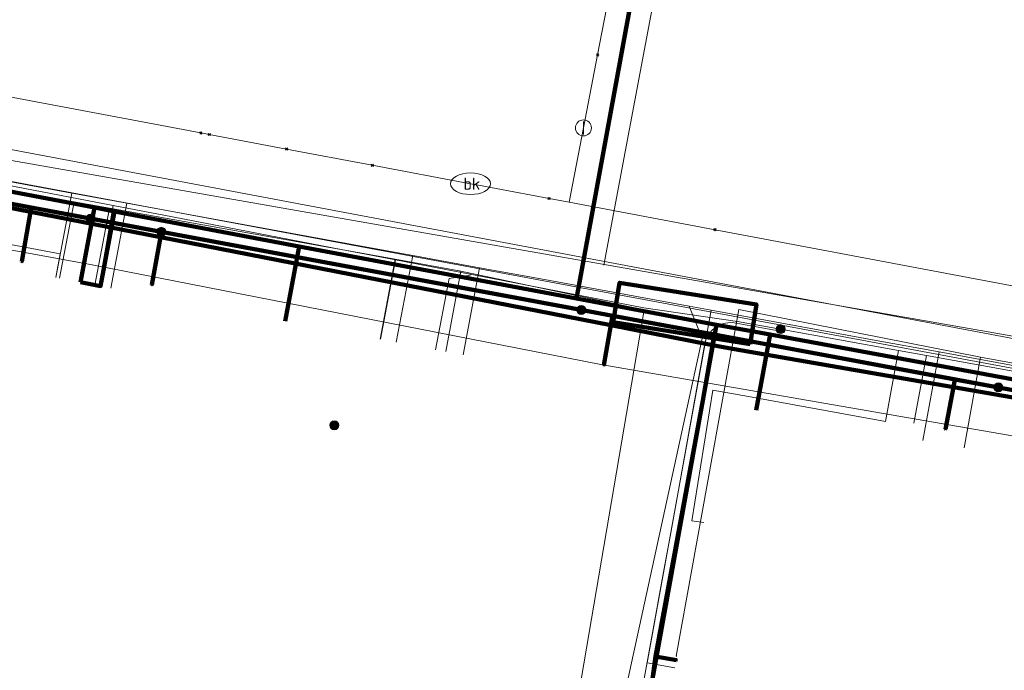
# Model space of a CAD drawing. Extents: x 152558 to 154479, y 462974 to 463683.
# Tile 225 of 256: x 153606 to 153631, y 463240 to 463256. Entities that reach past the tile are written whole.
import ezdxf
from ezdxf.enums import TextEntityAlignment as Align
from ezdxf.lldxf.tags import DXFTag

# ---------------------------------------------------------------- set-up
doc = ezdxf.new("R2010")
doc.units = 0
doc.header["$LTSCALE"] = 0.2
doc.layers.get('0').update_dxf_attribs({"linetype": 'CONTINUOUS'})
for name, color, linetype, lineweight in [('B-RO-KL-DATA_COAXIAAL_17_ZIGGO BV-G', 90, 'KL-DATA-N', 18), ('B-RO-KL-DATA_COAXIAAL_7_ZIGGO BV-G', 90, 'KL-DATA-N', 18), ('B-RO-KL-DATA_DUCT_ZIGGO BV-G', 90, 'CONTINUOUS', 100), ('B-RO-KL-DATA_HULPSTUK_KPN BV-S', 90, 'CONTINUOUS', 25), ('B-RO-KL-DATA_KABELBED_KPN BV-G', 90, 'CONTINUOUS', 100), ('B-RO-KL-DATA_KABELBED_ZIGGO BV-G', 90, 'CONTINUOUS', 100), ('B-RO-KL-DATA_MANTELBUIS_HPE_1.1_KPN BV-G', 90, 'CONTINUOUS', 100), ('B-RO-KL-DATA_MANTELBUIS_KPN BV-G', 90, 'CONTINUOUS', 100), ('B-RO-KL-DATA_MANTELBUIS_ZIGGO BV-G', 90, 'CONTINUOUS', 100), ('B-RO-KL-DATA_REGGEFIBER OPERATOR BV-G', 90, 'KL-DATA-N', 18), ('B-RO-KL-ET_LS_400 V_STEDIN NETBEHEER BV-G', 190, 'KL-LS-N', 18), ('B-RO-KL-ET_LS_HULPSTUK_STEDIN NETBEHEER BV-S', 190, 'CONTINUOUS', 25), ('B-RO-KL-ET_LS_MANTELBUIS_PVC_125_STEDIN NETBEHEER BV-G', 190, 'CONTINUOUS', 100), ('B-RO-KL-ET_MS_10 KV_STEDIN NETBEHEER BV-G', 130, 'KL-MS-N', 18), ('B-RO-KL-ET_MS_MANTELBUIS_PVC_125_STEDIN NETBEHEER BV-G', 130, 'CONTINUOUS', 100), ('B-RO-KL-GAS_HD_STAAL_114_8 BAR_STEDIN NETBEHEER BV-G', 30, 'KL-GAS-HD-N', 18), ('B-RO-KL-GAS_LD_PE_32_0.1 BAR_STEDIN NETBEHEER BV-G', 50, 'KL-GAS-LD-N', 18), ('B-RO-KL-GAS_LD_PE_40_0.1 BAR_STEDIN NETBEHEER BV-G', 50, 'KL-GAS-LD-N', 18), ('B-RO-KL-GAS_LD_PVC_110_0.1 BAR_STEDIN NETBEHEER BV-G', 50, 'KL-GAS-LD-N', 18), ('B-RO-KL-WATER_100_VITENS-G', 170, 'KL-WATER-N', 18), ('B-RO-KL-WATER_63_VITENS-G', 170, 'KL-WATER-N', 18), ('B-RO-KL-WATER_HULPSTUK_VITENS-S', 170, 'CONTINUOUS', 25), ('B-RO-KL-WATER_VITENS-S', 170, 'CONTINUOUS', 25), ('B-RO-OG-INFO_KPN BV-G', 7, 'CONTINUOUS', 18), ('B-RO-OG-INFO_VITENS-S', 7, 'CONTINUOUS', 25)]:
    doc.layers.add(name, color=color, linetype=linetype, lineweight=lineweight)
doc.styles.add('NLCS-ISO', font='NLCS-ISO.ttf')
tags = doc.linetypes.add('KL-DATA-N', pattern='A,4,-1,[101,NLCS.SHX,S=0.5,R=0,X=0,Y=0],-1,4,-1,["D",Standard,S=1,R=0,X=-0.25,Y=-0.5],-1.5', length=12.5).pattern_tags.tags
tags[18] = DXFTag(74, 10)
tags = doc.linetypes.add('KL-GAS-HD-N', pattern='A,4,-1,[69,NLCS.SHX,S=0.5,R=0,X=0,Y=0],-1,4,-1,["H",Standard,S=1,R=0,X=0,Y=-0.5],-2', length=13).pattern_tags.tags
tags[18] = DXFTag(74, 10)
tags = doc.linetypes.add('KL-GAS-LD-N', pattern='A,4,-1,[69,NLCS.SHX,S=0.5,R=0,X=0,Y=0],-1,4,-1,["L",Standard,S=1,R=0,X=0.25,Y=-0.5],-2', length=13).pattern_tags.tags
tags[18] = DXFTag(74, 10)
tags = doc.linetypes.add('KL-LS-N', pattern='A,4,-1,[103,NLCS.SHX,S=0.75,R=0,X=0,Y=0],-1,4,-1,["L",Standard,S=1,R=0,X=0,Y=-0.5],-2', length=13).pattern_tags.tags
tags[18] = DXFTag(74, 10)
tags = doc.linetypes.add('KL-MS-N', pattern='A,4,-1,[103,NLCS.SHX,S=0.75,R=0,X=0,Y=0],-1,4,-1,["M",Standard,S=1,R=0,X=0,Y=-0.5],-2', length=13).pattern_tags.tags
tags[18] = DXFTag(74, 10)
doc.linetypes.add('KL-WATER-N', pattern='A,7,-0.5,[168,NLCS.SHX,S=0.75,R=0,X=0.75,Y=0],-2', length=9.5)

# ---------------------------------------------------------------- blocks, each defined once
blk = doc.blocks.new('SKL-WTB_HULP_MOF-SO')
at = {"linetype": 'ByBlock', "lineweight": 18}
h = blk.add_hatch(color=0, dxfattribs=at)
h.dxf.hatch_style = 1
h.paths.add_polyline_path([(-0.5625, 0, 1), (0.5625, 0, 1)])
at = {"color": 0, "linetype": 'ByBlock', "lineweight": 18}
blk.add_circle((0, 0), 0.5625, dxfattribs=at)
at = {"color": 0, "linetype": 'ByBlock', "lineweight": 18, "style": 'NLCS-ISO', "flags": 1}
for tag, p in [('TYPE', (1.5, 0)), ('LABEL', (1.5, -1.5)), ('OMSCHRIJVING', (1.5, -3))]:
    blk.add_attdef(tag, p, '', height=1, dxfattribs=at)
blk = doc.blocks.new('SKL-WTB_HULP_AFSLUITER-SO')
at = {"color": 0, "linetype": 'ByBlock', "lineweight": 18}
blk.add_lwpolyline([(0, 0.8), (0, -0.8)], dxfattribs=at)
blk.add_circle((0, 0), 1, dxfattribs=at)
at = {"color": 0, "linetype": 'ByBlock', "lineweight": 18, "style": 'NLCS-ISO', "flags": 1}
for tag, p in [('TYPE', (1.5, 0)), ('LABEL', (1.5, -1.5)), ('OMSCHRIJVING', (1.5, -3))]:
    blk.add_attdef(tag, p, '', height=1, dxfattribs=at)
blk = doc.blocks.new('SKL-WATER_BRANDKRAAN_BRANDPUT-SO')
at = {"color": 0, "linetype": 'ByBlock', "lineweight": 18}
blk.add_ellipse((0, 0), major_axis=(2.5, 0), ratio=0.54, dxfattribs=at)
at = {"color": 0, "linetype": 'ByBlock', "lineweight": 18, "style": 'NLCS-ISO'}
blk.add_text('bk', height=1.5, dxfattribs=at).set_placement((0.16, 0), align=Align.MIDDLE_CENTER)
blk = doc.blocks.new('SKL-WTB_HULP_OVERIG-SO')
at = {"color": 0, "linetype": 'ByBlock', "lineweight": 18}
for points in [[(-0.14, 0.14), (0.14, -0.14)], [(0.14, 0.14), (-0.14, -0.14)]]:
    blk.add_lwpolyline(points, dxfattribs=at)
at = {"color": 0, "linetype": 'ByBlock', "lineweight": 18, "style": 'NLCS-ISO', "flags": 1}
for tag, p in [('TYPE', (1.5, 0)), ('LABEL', (1.5, -1.5)), ('OMSCHRIJVING', (1.5, -3))]:
    blk.add_attdef(tag, p, '', height=1, dxfattribs=at)
blk = doc.blocks.new('SOG-INFO_OVERIG-SO')
at = {"color": 0, "linetype": 'ByBlock', "lineweight": 18}
for points in [[(-0.14, 0.14), (0.14, -0.14)], [(0.14, 0.14), (-0.14, -0.14)]]:
    blk.add_lwpolyline(points, dxfattribs=at)
at = {"color": 0, "linetype": 'ByBlock', "lineweight": 18, "style": 'NLCS-ISO', "flags": 1}
for tag, p in [('TYPE', (1.5, 0)), ('LABEL', (1.5, -1.5)), ('OMSCHRIJVING', (1.5, -3))]:
    blk.add_attdef(tag, p, '', height=1, dxfattribs=at)

msp = doc.modelspace()

# ---------------------------------------------------------------- linework, layer by layer
at = {"layer": 'B-RO-KL-DATA_COAXIAAL_17_ZIGGO BV-G', "flags": 128}
msp.add_lwpolyline([(153692.318, 463217.369), (153691.727, 463217.476), (153692.485, 463222.255), (153692.831, 463224.434), (153693.319, 463227.507), (153694.569, 463235.388), (153685.267, 463237.104), (153681.377, 463237.822), (153677.139, 463238.604), (153669.119, 463240.084), (153664.023, 463241.024), (153663.84, 463241.058), (153661.415, 463241.505), (153658.225, 463242.094), (153653.321, 463242.999), (153649.692, 463243.668), (153644.278, 463244.667), (153638.473, 463245.738), (153633.754, 463246.609), (153631.686, 463246.991), (153624.786, 463248.264), (153623.451, 463248.51), (153623.256, 463248.546), (153622.899, 463248.613), (153622.131, 463248.756), (153621.614, 463248.853), (153619.953, 463249.164), (153615.61, 463249.977), (153615.488, 463250), (153613.024, 463250.468), (153608.408, 463251.344), (153607.908, 463251.439), (153604.179, 463252.146), (153600.748, 463252.798), (153595.319, 463253.828), (153591.998, 463254.458), (153588.702, 463255.084), (153588.74, 463255.289), (153587.069, 463255.6), (153582.227, 463256.5), (153575.141, 463257.817), (153571.756, 463258.446), (153562.774, 463260.115), (153556.305, 463261.317), (153549.713, 463262.542), (153548.625, 463262.744), (153544.399, 463263.529), (153539.315, 463264.474), (153539.207, 463264.494), (153536.717, 463264.957), (153532.745, 463265.695), (153523.058, 463267.496), (153521.974, 463267.697), (153521.766, 463267.736), (153513.177, 463269.332), (153509.565, 463268.073), (153509.047, 463268.17), (153506.519, 463268.642), (153505.882, 463265.23)], dxfattribs=at)
at = {"layer": 'B-RO-KL-DATA_COAXIAAL_7_ZIGGO BV-G', "flags": 128}
for points in [[(153602.302, 463290.685), (153602.714, 463289.594), (153602.456, 463288.169), (153607.653, 463287.19), (153608.243, 463287.079), (153615.514, 463285.709), (153616.104, 463285.598), (153622.577, 463284.378), (153625.281, 463283.869), (153622.427, 463268.717), (153621.02, 463261.251), (153621.339, 463261.193), (153622.129, 463261.049), (153624.507, 463260.615), (153627.466, 463260.076), (153631.917, 463259.261), (153639.511, 463257.87), (153643.095, 463257.214), (153648.465, 463260.417), (153648.522, 463260.451), (153654.989, 463259.299), (153655.035, 463259.539), (153655.087, 463259.082), (153655.273, 463258.673), (153656.183, 463256.668), (153666.477, 463254.834), (153666.46, 463254.737), (153666.451, 463254.687), (153665.618, 463250), (153664.023, 463241.024), (153663.84, 463241.058), (153661.415, 463241.505), (153658.225, 463242.094), (153653.321, 463242.999), (153649.692, 463243.668), (153644.278, 463244.667), (153638.473, 463245.738), (153633.754, 463246.609), (153631.686, 463246.991), (153624.786, 463248.264), (153623.451, 463248.51), (153623.256, 463248.546), (153622.899, 463248.613), (153622.131, 463248.756), (153621.614, 463248.853), (153619.953, 463249.164), (153615.61, 463249.977), (153615.488, 463250), (153613.024, 463250.468), (153608.408, 463251.344), (153607.908, 463251.439), (153604.179, 463252.146), (153600.748, 463252.798), (153595.319, 463253.828), (153591.998, 463254.458), (153588.702, 463255.084), (153588.74, 463255.289), (153587.069, 463255.6), (153582.227, 463256.5), (153575.141, 463257.817), (153571.756, 463258.446), (153562.774, 463260.115), (153556.305, 463261.317), (153549.713, 463262.542), (153548.625, 463262.744), (153544.399, 463263.529), (153539.315, 463264.474), (153539.37, 463264.766), (153541.341, 463275.263), (153542.068, 463275.158), (153547.615, 463274.357), (153547.648, 463274.352), (153548.242, 463274.266), (153552.783, 463273.61), (153553.576, 463273.465), (153557.689, 463272.711), (153561.496, 463272.013), (153561.892, 463273.959), (153567.007, 463273.022), (153569.325, 463284.481), (153577.776, 463285.78), (153582.197, 463285.915)], [(153602.302, 463290.685), (153602.714, 463289.594), (153602.456, 463288.169), (153607.653, 463287.19), (153608.243, 463287.079), (153615.514, 463285.709), (153616.104, 463285.598), (153622.577, 463284.378), (153625.281, 463283.869), (153622.427, 463268.717), (153621.02, 463261.251), (153621.339, 463261.193), (153622.129, 463261.049), (153624.507, 463260.615), (153627.466, 463260.076), (153631.917, 463259.261), (153639.511, 463257.87), (153643.095, 463257.214), (153648.465, 463260.417), (153648.522, 463260.451), (153654.989, 463259.299), (153655.035, 463259.539), (153655.087, 463259.082), (153655.273, 463258.673), (153656.183, 463256.668), (153666.477, 463254.834), (153666.46, 463254.737), (153666.451, 463254.687), (153665.618, 463250), (153664.023, 463241.024), (153663.84, 463241.058), (153661.415, 463241.505), (153658.225, 463242.094), (153653.321, 463242.999), (153649.692, 463243.668), (153644.278, 463244.667), (153638.473, 463245.738), (153633.754, 463246.609), (153631.686, 463246.991), (153624.786, 463248.264), (153623.451, 463248.51), (153623.256, 463248.546), (153622.899, 463248.613), (153622.131, 463248.756), (153621.614, 463248.853), (153619.953, 463249.164), (153615.61, 463249.977), (153615.488, 463250), (153613.024, 463250.468), (153608.408, 463251.344), (153607.908, 463251.439), (153604.179, 463252.146), (153600.748, 463252.798), (153595.319, 463253.828), (153591.998, 463254.458), (153588.702, 463255.084), (153588.74, 463255.289), (153587.069, 463255.6), (153582.227, 463256.5), (153575.141, 463257.817), (153571.756, 463258.446), (153562.774, 463260.115), (153556.305, 463261.317), (153549.713, 463262.542), (153548.625, 463262.744), (153544.399, 463263.529), (153539.315, 463264.474), (153539.37, 463264.766), (153541.341, 463275.263), (153542.068, 463275.158), (153547.615, 463274.357), (153547.648, 463274.352), (153548.242, 463274.266), (153552.783, 463273.61), (153553.576, 463273.465), (153557.689, 463272.711), (153561.496, 463272.013), (153561.892, 463273.959), (153567.007, 463273.022), (153569.325, 463284.481), (153577.776, 463285.78), (153577.062, 463287.741), (153581.014, 463289.18)], [(153602.302, 463290.685), (153602.714, 463289.594), (153602.456, 463288.169), (153607.653, 463287.19), (153608.243, 463287.079), (153615.514, 463285.709), (153616.104, 463285.598), (153622.577, 463284.378), (153625.281, 463283.869), (153622.427, 463268.717), (153621.02, 463261.251), (153621.339, 463261.193), (153622.129, 463261.049), (153624.507, 463260.615), (153627.466, 463260.076), (153631.917, 463259.261), (153639.511, 463257.87), (153643.095, 463257.214), (153648.465, 463260.417), (153648.522, 463260.451), (153654.989, 463259.299), (153655.035, 463259.539), (153655.087, 463259.082), (153655.273, 463258.673), (153656.183, 463256.668), (153666.477, 463254.834), (153666.46, 463254.737), (153666.451, 463254.687), (153665.618, 463250), (153664.023, 463241.024), (153663.84, 463241.058), (153661.415, 463241.505), (153658.225, 463242.094), (153653.321, 463242.999), (153649.692, 463243.668), (153644.278, 463244.667), (153638.473, 463245.738), (153633.754, 463246.609), (153631.686, 463246.991), (153624.786, 463248.264), (153623.451, 463248.51), (153623.256, 463248.546), (153622.899, 463248.613), (153622.131, 463248.756), (153621.614, 463248.853), (153619.953, 463249.164), (153615.61, 463249.977), (153615.488, 463250), (153613.024, 463250.468), (153608.408, 463251.344), (153607.908, 463251.439), (153604.179, 463252.146), (153600.748, 463252.798), (153595.319, 463253.828), (153591.998, 463254.458), (153588.702, 463255.084), (153588.74, 463255.289), (153587.069, 463255.6), (153582.227, 463256.5), (153575.141, 463257.817), (153571.756, 463258.446), (153562.774, 463260.115), (153556.305, 463261.317), (153549.713, 463262.542), (153548.625, 463262.744), (153544.399, 463263.529), (153539.315, 463264.474), (153539.37, 463264.766), (153541.341, 463275.263), (153542.068, 463275.158), (153547.615, 463274.357), (153547.648, 463274.352), (153548.242, 463274.266), (153552.783, 463273.61), (153553.576, 463273.465), (153557.689, 463272.711), (153561.496, 463272.013), (153561.892, 463273.959), (153567.007, 463273.022), (153569.325, 463284.481), (153577.776, 463285.78), (153582.197, 463285.915)], [(153663.921, 463240.449), (153664.023, 463241.024), (153663.84, 463241.058), (153661.415, 463241.505), (153658.225, 463242.094), (153653.321, 463242.999), (153649.692, 463243.668), (153644.278, 463244.667), (153638.473, 463245.738), (153633.754, 463246.609), (153631.686, 463246.991), (153624.786, 463248.264), (153623.451, 463248.51), (153623.256, 463248.546), (153622.899, 463248.613), (153622.131, 463248.756), (153621.614, 463248.853), (153619.953, 463249.164), (153615.61, 463249.977), (153615.488, 463250), (153613.024, 463250.468), (153608.408, 463251.344), (153607.908, 463251.439), (153607.639, 463250), (153607.558, 463249.571)], [(153663.921, 463240.449), (153664.023, 463241.024), (153663.84, 463241.058), (153661.415, 463241.505), (153658.225, 463242.094), (153653.321, 463242.999), (153649.692, 463243.668), (153644.278, 463244.667), (153638.473, 463245.738), (153633.754, 463246.609), (153631.686, 463246.991), (153624.786, 463248.264), (153623.451, 463248.51), (153623.256, 463248.546), (153622.899, 463248.613), (153622.131, 463248.756), (153621.614, 463248.853), (153619.953, 463249.164), (153615.61, 463249.977), (153615.488, 463250), (153613.024, 463250.468), (153608.408, 463251.344), (153607.908, 463251.439), (153607.639, 463250), (153607.558, 463249.571)], [(153663.921, 463240.449), (153664.023, 463241.024), (153663.84, 463241.058), (153661.415, 463241.505), (153658.225, 463242.094), (153653.321, 463242.999), (153649.692, 463243.668), (153644.278, 463244.667), (153638.473, 463245.738), (153633.754, 463246.609), (153631.686, 463246.991), (153624.786, 463248.264), (153623.451, 463248.51), (153623.256, 463248.546), (153622.899, 463248.613), (153622.131, 463248.756), (153621.614, 463248.853), (153619.953, 463249.164), (153615.61, 463249.977), (153615.488, 463250), (153613.024, 463250.468), (153608.408, 463251.344), (153607.908, 463251.439), (153607.639, 463250), (153607.558, 463249.571)], [(153663.921, 463240.449), (153664.023, 463241.024), (153663.84, 463241.058), (153661.415, 463241.505), (153658.225, 463242.094), (153653.321, 463242.999), (153649.692, 463243.668), (153644.278, 463244.667), (153638.473, 463245.738), (153633.754, 463246.609), (153631.686, 463246.991), (153624.786, 463248.264), (153623.451, 463248.51), (153623.256, 463248.546), (153622.899, 463248.613), (153622.131, 463248.756), (153621.614, 463248.853), (153619.953, 463249.164), (153615.61, 463249.977), (153615.488, 463250), (153613.024, 463250.468), (153608.408, 463251.344), (153607.908, 463251.439), (153607.639, 463250), (153607.558, 463249.571)], [(153663.921, 463240.449), (153664.023, 463241.024), (153663.84, 463241.058), (153661.415, 463241.505), (153658.225, 463242.094), (153653.321, 463242.999), (153649.692, 463243.668), (153644.278, 463244.667), (153638.473, 463245.738), (153633.754, 463246.609), (153631.686, 463246.991), (153624.786, 463248.264), (153623.451, 463248.51), (153623.256, 463248.546), (153622.899, 463248.613), (153622.131, 463248.756), (153621.614, 463248.853), (153619.953, 463249.164), (153615.61, 463249.977), (153615.488, 463250), (153613.024, 463250.468), (153608.408, 463251.344), (153607.908, 463251.439), (153607.639, 463250), (153607.558, 463249.571)], [(153663.921, 463240.449), (153664.023, 463241.024), (153663.84, 463241.058), (153661.415, 463241.505), (153658.225, 463242.094), (153653.321, 463242.999), (153649.692, 463243.668), (153644.278, 463244.667), (153638.473, 463245.738), (153633.754, 463246.609), (153631.686, 463246.991), (153624.786, 463248.264), (153623.451, 463248.51), (153623.256, 463248.546), (153622.899, 463248.613), (153622.131, 463248.756), (153621.614, 463248.853), (153619.953, 463249.164), (153615.61, 463249.977), (153615.488, 463250), (153613.024, 463250.468), (153608.408, 463251.344), (153607.908, 463251.439), (153607.639, 463250), (153607.558, 463249.571)], [(153663.921, 463240.449), (153664.023, 463241.024), (153663.84, 463241.058), (153661.415, 463241.505), (153658.225, 463242.094), (153653.321, 463242.999), (153649.692, 463243.668), (153644.278, 463244.667), (153638.473, 463245.738), (153633.754, 463246.609), (153631.686, 463246.991), (153624.786, 463248.264), (153623.451, 463248.51), (153623.256, 463248.546), (153622.899, 463248.613), (153622.131, 463248.756), (153621.614, 463248.853), (153619.953, 463249.164), (153615.61, 463249.977), (153615.488, 463250), (153613.024, 463250.468), (153608.408, 463251.344), (153607.908, 463251.439), (153607.639, 463250), (153607.558, 463249.571)], [(153663.921, 463240.449), (153664.023, 463241.024), (153663.84, 463241.058), (153661.415, 463241.505), (153658.225, 463242.094), (153653.321, 463242.999), (153649.692, 463243.668), (153644.278, 463244.667), (153638.473, 463245.738), (153633.754, 463246.609), (153631.686, 463246.991), (153624.786, 463248.264), (153623.451, 463248.51), (153623.256, 463248.546), (153622.899, 463248.613), (153622.131, 463248.756), (153621.614, 463248.853), (153619.953, 463249.164), (153615.61, 463249.977), (153615.488, 463250), (153613.024, 463250.468), (153608.408, 463251.344), (153607.908, 463251.439), (153607.639, 463250), (153607.558, 463249.571)], [(153663.921, 463240.449), (153664.023, 463241.024), (153663.84, 463241.058), (153661.415, 463241.505), (153658.225, 463242.094), (153653.321, 463242.999), (153649.692, 463243.668), (153644.278, 463244.667), (153638.473, 463245.738), (153633.754, 463246.609), (153631.686, 463246.991), (153624.786, 463248.264), (153624.438, 463246.376)]]:
    msp.add_lwpolyline(points, dxfattribs=at)
at = {"layer": 'B-RO-KL-DATA_DUCT_ZIGGO BV-G', "flags": 128}
msp.add_lwpolyline([(153604.179, 463252.146), (153607.908, 463251.439), (153608.408, 463251.344), (153613.024, 463250.468), (153619.953, 463249.164), (153622.129, 463261.049), (153624.507, 463260.615), (153631.917, 463259.261), (153639.511, 463257.87), (153643.095, 463257.214), (153648.522, 463260.451), (153650.586, 463271.63), (153653.557, 463287.342), (153655.699, 463298.663), (153656.421, 463302.482), (153657.314, 463307.202), (153658.077, 463311.236)], dxfattribs=at)
at = {"layer": 'B-RO-KL-DATA_KABELBED_KPN BV-G', "flags": 128}
for points in [[(153500.738, 463270.746), (153505.761, 463269.915), (153509.749, 463269.256), (153519.579, 463267.561), (153524.919, 463266.64), (153530.753, 463265.634), (153535.933, 463264.593), (153538.248, 463264.128), (153541.68, 463263.439), (153552.318, 463261.302), (153560.424, 463259.673), (153586.165, 463255.253), (153586.486, 463255.198), (153587.52, 463254.996), (153588.496, 463254.806), (153591.276, 463254.263), (153592.152, 463254.092), (153596.291, 463253.284), (153596.593, 463253.225), (153606.31, 463251.328), (153609.554, 463250.695), (153611.049, 463250.403)], [(153519.699, 463267.61), (153524.919, 463266.64), (153535.933, 463264.593), (153538.255, 463264.162), (153552.364, 463261.54), (153552.668, 463261.484), (153584.684, 463255.534), (153586.165, 463255.253), (153587.52, 463254.996), (153604.347, 463251.805), (153606.329, 463251.436), (153607.809, 463251.161), (153609.579, 463250.832), (153614.052, 463250), (153620.068, 463248.881), (153620.85, 463248.736), (153623.393, 463248.263)], [(153665.102, 463240.721), (153662.613, 463241.162), (153657.276, 463242.106), (153654.878, 463242.53), (153646.626, 463243.991), (153641.392, 463244.917), (153635.273, 463246.055), (153630.863, 463246.874), (153626.431, 463247.698), (153621.942, 463248.533), (153617.267, 463249.402), (153609.162, 463250.91), (153602.731, 463252.112), (153597.54, 463253.096), (153595.337, 463253.514)], [(153607.809, 463251.161), (153606.329, 463251.436), (153606.31, 463251.328), (153606.094, 463250.088)], [(153609.579, 463250.832), (153609.554, 463250.695), (153609.343, 463249.509)], [(153611.049, 463250.403), (153620.809, 463248.498), (153623.348, 463248.003), (153623.848, 463247.905), (153629.366, 463246.949), (153635.375, 463245.907), (153637.739, 463245.497), (153647.479, 463243.809), (153652.84, 463242.88), (153655.487, 463242.421), (153655.838, 463242.36), (153655.871, 463242.354), (153660.765, 463241.506), (153661.449, 463241.388), (153662.681, 463241.174), (153689.363, 463236.718), (153695.727, 463235.656), (153722.324, 463230.792), (153727.874, 463229.726), (153735.352, 463228.29), (153747.697, 463225.919), (153762.689, 463223.349), (153766.342, 463222.723), (153803.701, 463215.235)], [(153623.896, 463248.169), (153618.979, 463249.079)], [(153620.068, 463248.881), (153620.85, 463248.736), (153620.809, 463248.498), (153620.634, 463247.499)], [(153623.393, 463248.263), (153623.348, 463248.003), (153623.107, 463246.616), (153621.921, 463240.223)], [(153623.393, 463248.263), (153629.404, 463247.146), (153630.491, 463246.943), (153634.914, 463246.121), (153635.399, 463246.031), (153636.044, 463245.911), (153637.757, 463245.593), (153641.392, 463244.917), (153647.485, 463243.839), (153650.844, 463243.244), (153652.842, 463242.89), (153654.878, 463242.53)], [(153630.491, 463246.943), (153629.404, 463247.146), (153629.366, 463246.949), (153629.166, 463245.904)], [(153621.921, 463240.223), (153620.685, 463230.944), (153618.738, 463215.188), (153616.343, 463196.665), (153616.067, 463195.169), (153610.563, 463196.199)], [(153621.921, 463240.223), (153622.446, 463240.132)]]:
    msp.add_lwpolyline(points, dxfattribs=at)
at = {"layer": 'B-RO-KL-DATA_KABELBED_ZIGGO BV-G', "flags": 128}
for points in [[(153622.129, 463261.049), (153619.953, 463249.164)], [(153604.179, 463252.146), (153607.908, 463251.439)], [(153607.558, 463249.571), (153607.908, 463251.439)], [(153607.558, 463249.571), (153608.059, 463249.476), (153608.408, 463251.344)], [(153607.908, 463251.439), (153608.408, 463251.344)], [(153608.408, 463251.344), (153613.024, 463250.468)], [(153612.673, 463248.6), (153613.024, 463250.468)], [(153613.024, 463250.468), (153619.953, 463249.164)], [(153619.953, 463249.164), (153623.451, 463248.51)], [(153621.614, 463238.37), (153623.451, 463248.51)], [(153623.451, 463248.51), (153624.786, 463248.264)], [(153624.786, 463248.264), (153624.438, 463246.376)], [(153624.786, 463248.264), (153631.686, 463246.991)]]:
    msp.add_lwpolyline(points, dxfattribs=at)
at = {"layer": 'B-RO-KL-DATA_MANTELBUIS_HPE_1.1_KPN BV-G', "flags": 128}
msp.add_lwpolyline([(153665.102, 463240.721), (153662.613, 463241.162), (153657.276, 463242.106), (153654.878, 463242.53), (153646.626, 463243.991), (153641.392, 463244.917), (153635.273, 463246.055), (153630.863, 463246.874), (153626.431, 463247.698), (153621.942, 463248.533), (153617.267, 463249.402), (153609.162, 463250.91), (153602.731, 463252.112), (153597.54, 463253.096), (153595.337, 463253.514)], dxfattribs=at)
at = {"layer": 'B-RO-KL-DATA_MANTELBUIS_KPN BV-G', "flags": 128}
msp.add_lwpolyline([(153623.896, 463248.169), (153618.979, 463249.079)], dxfattribs=at)
at = {"layer": 'B-RO-KL-DATA_MANTELBUIS_ZIGGO BV-G', "flags": 128}
msp.add_lwpolyline([(153619.986, 463249.339), (153621.966, 463260.158)], dxfattribs=at)
at = {"layer": 'B-RO-KL-DATA_REGGEFIBER OPERATOR BV-G', "flags": 128}
for points in [[(153600.448, 463252.826), (153607.397, 463251.582)], [(153607.034, 463249.67), (153607.397, 463251.582)], [(153607.397, 463251.582), (153608.28, 463251.424)], [(153607.915, 463249.503), (153608.28, 463251.424)], [(153608.28, 463251.424), (153615.421, 463250.145)], [(153615.042, 463248.15), (153615.421, 463250.145)], [(153615.421, 463250.145), (153617.064, 463249.851)], [(153616.682, 463247.839), (153617.064, 463249.851)], [(153618.82, 463232.317), (153621.642, 463248.882), (153617.064, 463249.851)], [(153622.458, 463240.226), (153622.438, 463240.229), (153624.007, 463248.888), (153630.044, 463247.7)], [(153629.634, 463245.435), (153630.044, 463247.7)], [(153630.044, 463247.7), (153636.029, 463246.609)]]:
    msp.add_lwpolyline(points, dxfattribs=at)
at = {"layer": 'B-RO-KL-ET_LS_400 V_STEDIN NETBEHEER BV-G', "flags": 128}
for points in [[(153621.941, 463256.957), (153620.629, 463250)], [(153585.461, 463255.836), (153586.585, 463255.689), (153589.825, 463255.065), (153591.487, 463254.744), (153592.863, 463254.479), (153597.348, 463253.615), (153598.832, 463253.329), (153599.814, 463253.139), (153601.714, 463252.773), (153604.077, 463252.318), (153605.955, 463251.956), (153608.375, 463251.49), (153609.859, 463251.204), (153613.854, 463250.434), (153615.43, 463250.131), (153617.296, 463249.771), (153621.635, 463248.935), (153623.974, 463248.594), (153625.047, 463248.4)], [(153608.063, 463249.737), (153608.375, 463251.49)], [(153606.938, 463249.689), (153607.049, 463250.278), (153603.807, 463250.894)], [(153615.054, 463248.148), (153615.43, 463250.131)], [(153616.429, 463247.887), (153616.767, 463249.668), (153617.292, 463249.751), (153617.296, 463249.771)], [(153618.797, 463196.424), (153617.814, 463196.602), (153619.719, 463210.484), (153621.148, 463220.896), (153619.67, 463228.785), (153622.16, 463242.515), (153622.288, 463243.222), (153623.158, 463248.044), (153623.193, 463248.157), (153623.248, 463248.261), (153623.32, 463248.354), (153623.407, 463248.433), (153623.507, 463248.495), (153623.617, 463248.539), (153623.732, 463248.562), (153623.85, 463248.565), (153625.038, 463248.351), (153625.047, 463248.4)], [(153625.047, 463248.4), (153627.996, 463247.865), (153628.695, 463247.738), (153630.675, 463247.38), (153634.829, 463246.627), (153636.368, 463246.348), (153637.352, 463246.17), (153637.981, 463246.056)], [(153624.244, 463246.716), (153627.67, 463246.096), (153627.996, 463247.865)], [(153628.379, 463246.051), (153628.695, 463247.738)], [(153623.131, 463243.565), (153622.835, 463243.612), (153623.352, 463246.878), (153624.244, 463246.716)]]:
    msp.add_lwpolyline(points, dxfattribs=at)
at = {"layer": 'B-RO-KL-ET_LS_MANTELBUIS_PVC_125_STEDIN NETBEHEER BV-G', "flags": 128}
msp.add_lwpolyline([(153624.288, 463248.029), (153624.446, 463249.017), (153621.028, 463249.561), (153620.87, 463248.573), (153624.288, 463248.029)], dxfattribs=at)
at = {"layer": 'B-RO-KL-ET_MS_10 KV_STEDIN NETBEHEER BV-G', "flags": 128}
msp.add_lwpolyline([(153827.275, 463203.445), (153823.141, 463206.284), (153816.38, 463209.897), (153814.494, 463210.848), (153812.587, 463211.755), (153810.66, 463212.619), (153808.714, 463213.44), (153806.943, 463214.142), (153805.158, 463214.808), (153803.36, 463215.437), (153801.549, 463216.029), (153799.726, 463216.584), (153781.486, 463220.3), (153766.477, 463223.41), (153745.658, 463226.58), (153697.71, 463236.107), (153662.735, 463241.47), (153558.155, 463260.997), (153528.212, 463266.237), (153493.434, 463273.66), (153491.914, 463272.558), (153489.755, 463261.593), (153485.865, 463238.462), (153485.474, 463235.381)], dxfattribs=at)
at = {"layer": 'B-RO-KL-ET_MS_MANTELBUIS_PVC_125_STEDIN NETBEHEER BV-G', "flags": 128}
msp.add_lwpolyline([(153624.288, 463248.029), (153624.446, 463249.017), (153621.028, 463249.561), (153620.87, 463248.573), (153624.288, 463248.029)], dxfattribs=at)
at = {"layer": 'B-RO-KL-GAS_HD_STAAL_114_8 BAR_STEDIN NETBEHEER BV-G', "flags": 128}
msp.add_lwpolyline([(153347.874, 463299.176), (153348.442, 463299.05), (153349.419, 463298.833), (153350.293, 463298.639), (153358.119, 463296.902), (153370.377, 463294.89), (153388.367, 463291.854), (153404.844, 463288.784), (153437.146, 463282.942), (153465.862, 463277.37), (153500, 463271.65), (153586.642, 463255.984), (153651.365, 463244.618), (153652.339, 463250), (153657.914, 463278.29), (153659.867, 463287.148), (153667.194, 463325.79), (153668.067, 463331.705), (153666.354, 463338.703), (153667.888, 463346.808), (153670.326, 463362.567), (153673.383, 463379.168), (153677.138, 463400.068), (153680.22, 463403.93), (153680.672, 463404.367), (153680.699, 463404.393), (153681.391, 463405.062)], dxfattribs=at)
at = {"layer": 'B-RO-KL-GAS_LD_PE_32_0.1 BAR_STEDIN NETBEHEER BV-G', "flags": 128}
for points in [[(153606.938, 463249.689), (153607.338, 463251.802)], [(153608.313, 463249.428), (153608.716, 463251.549)], [(153615.447, 463248.074), (153615.858, 463250.241)], [(153617.117, 463247.757), (153617.53, 463249.935)], [(153622.405, 463239.935), (153621.717, 463240.06), (153623.314, 463248.875)], [(153628.606, 463245.621), (153629.007, 463247.832)]]:
    msp.add_lwpolyline(points, dxfattribs=at)
at = {"layer": 'B-RO-KL-GAS_LD_PE_40_0.1 BAR_STEDIN NETBEHEER BV-G', "flags": 128}
msp.add_lwpolyline([(153608.814, 463198.84), (153608.872, 463199.155), (153615.202, 463197.991), (153620.954, 463238.376), (153623.086, 463248.169), (153622.762, 463248.976)], dxfattribs=at)
at = {"layer": 'B-RO-KL-GAS_LD_PVC_110_0.1 BAR_STEDIN NETBEHEER BV-G', "flags": 128}
msp.add_lwpolyline([(153497.148, 463271.504), (153510.459, 463269.252), (153517.672, 463267.996), (153519.116, 463267.744), (153520.238, 463267.549), (153524.77, 463266.743), (153530.213, 463265.756), (153533.479, 463265.164), (153533.933, 463265.082), (153537.169, 463264.495), (153539.082, 463264.146), (153541.788, 463263.652), (153542.458, 463263.53), (153550.436, 463262.076), (153550.602, 463262.046), (153556.217, 463261.021), (153557.036, 463260.871), (153559.533, 463260.414), (153559.784, 463260.368), (153560.133, 463260.304), (153564.13, 463259.572), (153566.915, 463259.062), (153570.036, 463258.515), (153573.974, 463257.824), (153575.497, 463257.557), (153579.346, 463256.882), (153582.637, 463256.299), (153585.06, 463255.861), (153588.719, 463255.199), (153590.396, 463254.896), (153591.183, 463254.754), (153592.482, 463254.519), (153596.031, 463253.873), (153598.763, 463253.373), (153600.14, 463253.121), (153601.121, 463252.941), (153605.41, 463252.155), (153607.338, 463251.802), (153608.716, 463251.549), (153610.121, 463251.292), (153614.714, 463250.45), (153615.858, 463250.241), (153617.53, 463249.935), (153618.964, 463249.672), (153622.762, 463248.976), (153623.314, 463248.875), (153627.436, 463248.12), (153629.007, 463247.832), (153631.347, 463247.403), (153634.955, 463246.724), (153636.279, 463246.475), (153637.655, 463246.216), (153639.022, 463245.958), (153643.609, 463245.093), (153644.61, 463244.904), (153646.379, 463244.571), (153647.06, 463244.443), (153650.047, 463243.88), (153651.733, 463243.563)], dxfattribs=at)
at = {"layer": 'B-RO-KL-WATER_100_VITENS-G', "flags": 128}
for points in [[(153564.42, 463261.942), (153565.245, 463261.793), (153572.061, 463260.557), (153573.559, 463260.275), (153577.604, 463259.513), (153582.922, 463258.511), (153584.826, 463258.152), (153587.442, 463257.659), (153589.053, 463257.356), (153592.873, 463256.636), (153597.884, 463255.692), (153600.963, 463255.112), (153602.776, 463254.771), (153604.588, 463254.429), (153610.564, 463253.303), (153610.774, 463253.264), (153612.706, 463252.9), (153614.847, 463252.496), (153617.302, 463252.034)], [(153620.476, 463255.252), (153620.123, 463253.428)], [(153620.123, 463253.428), (153619.763, 463251.571)], [(153617.302, 463252.034), (153617.505, 463251.996), (153619.263, 463251.665), (153619.763, 463251.571)], [(153619.763, 463251.571), (153623.41, 463250.884), (153625.232, 463250.54), (153631.81, 463249.301), (153635.855, 463248.539), (153638.934, 463247.959), (153642.797, 463247.231), (153645.564, 463246.71)]]:
    msp.add_lwpolyline(points, dxfattribs=at)
at = {"layer": 'B-RO-KL-WATER_63_VITENS-G', "flags": 128}
msp.add_lwpolyline([(153568.4, 463315.489), (153574.054, 463317.031), (153586.465, 463315.014), (153594.222, 463313.754), (153593.526, 463309.469), (153594.718, 463305.974), (153595.739, 463302.981), (153597.475, 463297.891), (153598.19, 463295.794), (153598.801, 463294.002), (153599.808, 463291.051), (153600.635, 463288.627), (153600.722, 463288.371), (153601.416, 463287.827), (153602.109, 463287.282), (153603.363, 463287.039), (153606.441, 463286.443), (153607.748, 463286.19), (153610.297, 463285.696), (153613.375, 463285.1), (153616.267, 463284.54), (153619.996, 463283.818), (153625.791, 463282.696), (153624.446, 463275.752), (153623.278, 463269.721), (153623.158, 463269.1), (153623.103, 463268.818), (153620.476, 463255.252)], dxfattribs=at)
at = {"layer": 'B-RO-OG-INFO_KPN BV-G', "flags": 128}
msp.add_lwpolyline([(153594.93, 463255.1), (153594.46, 463252.46), (153607.85, 463250.01), (153620.56, 463247.52), (153632.81, 463245.39), (153644.24, 463243.44), (153656.44, 463241.21), (153665.29, 463239.44), (153665.73, 463241.6), (153650.67, 463244.43), (153600.38, 463253.91), (153594.93, 463255.1)], dxfattribs=at)

# ---------------------------------------------------------------- block references
at = {"layer": 'B-RO-KL-DATA_HULPSTUK_KPN BV-S', "xscale": 0.2, "yscale": 0.2, "zscale": 0.2}
for name, p in [('SKL-WTB_HULP_MOF-SO', (153607.809, 463251.161)), ('SKL-WTB_HULP_OVERIG-SO', (153607.809, 463251.161)), ('SKL-WTB_HULP_MOF-SO', (153609.579, 463250.832)), ('SKL-WTB_HULP_OVERIG-SO', (153609.579, 463250.832)), ('SKL-WTB_HULP_OVERIG-SO', (153611.049, 463250.403)), ('SKL-WTB_HULP_OVERIG-SO', (153611.049, 463250.403)), ('SKL-WTB_HULP_OVERIG-SO', (153606.094, 463250.088)), ('SKL-WTB_HULP_OVERIG-SO', (153609.343, 463249.509)), ('SKL-WTB_HULP_MOF-SO', (153620.068, 463248.881)), ('SKL-WTB_HULP_OVERIG-SO', (153620.068, 463248.881)), ('SKL-WTB_HULP_OVERIG-SO', (153623.393, 463248.263)), ('SKL-WTB_HULP_OVERIG-SO', (153623.393, 463248.263)), ('SKL-WTB_HULP_OVERIG-SO', (153623.393, 463248.263)), ('SKL-WTB_HULP_OVERIG-SO', (153620.634, 463247.499)), ('SKL-WTB_HULP_MOF-SO', (153630.491, 463246.943)), ('SKL-WTB_HULP_OVERIG-SO', (153630.491, 463246.943)), ('SKL-WTB_HULP_MOF-SO', (153613.9, 463246)), ('SKL-WTB_HULP_OVERIG-SO', (153629.166, 463245.904)), ('SKL-WTB_HULP_OVERIG-SO', (153621.921, 463240.223)), ('SKL-WTB_HULP_OVERIG-SO', (153621.921, 463240.223)), ('SKL-WTB_HULP_OVERIG-SO', (153621.921, 463240.223)), ('SKL-WTB_HULP_OVERIG-SO', (153622.446, 463240.132))]:
    msp.add_blockref(name, p, dxfattribs=at)
at = {"layer": 'B-RO-KL-ET_LS_HULPSTUK_STEDIN NETBEHEER BV-S', "xscale": 0.2, "yscale": 0.2, "zscale": 0.2}
msp.add_blockref('SKL-WTB_HULP_MOF-SO', (153625.047, 463248.4), dxfattribs=at)
at = {"layer": 'B-RO-KL-WATER_HULPSTUK_VITENS-S', "xscale": 0.2, "yscale": 0.2, "zscale": 0.2}
for name, p in [('SKL-WTB_HULP_OVERIG-SO', (153620.476, 463255.252)), ('SKL-WTB_HULP_AFSLUITER-SO', (153620.123, 463253.428)), ('SKL-WTB_HULP_OVERIG-SO', (153610.564, 463253.303)), ('SKL-WTB_HULP_OVERIG-SO', (153610.774, 463253.264)), ('SKL-WTB_HULP_OVERIG-SO', (153612.706, 463252.9)), ('SKL-WTB_HULP_OVERIG-SO', (153614.847, 463252.496)), ('SKL-WTB_HULP_OVERIG-SO', (153619.263, 463251.665)), ('SKL-WTB_HULP_OVERIG-SO', (153623.41, 463250.884))]:
    msp.add_blockref(name, p, dxfattribs=at)
at = {"layer": 'B-RO-KL-WATER_VITENS-S', "xscale": 0.2, "yscale": 0.2, "zscale": 0.2}
msp.add_blockref('SKL-WATER_BRANDKRAAN_BRANDPUT-SO', (153617.302, 463252.034), dxfattribs=at)
at = {"layer": 'B-RO-OG-INFO_VITENS-S', "xscale": 0.2, "yscale": 0.2, "zscale": 0.2}
msp.add_blockref('SOG-INFO_OVERIG-SO', (153610.774, 463253.264), dxfattribs=at)

doc.saveas('drawing.dxf')
